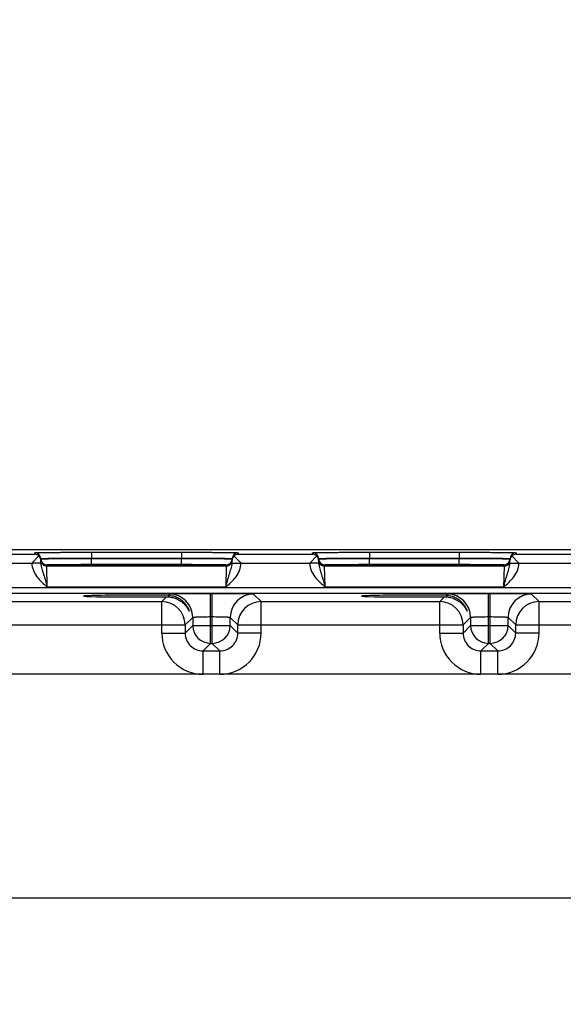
# Model space of a CAD drawing. Header units: inches. Extents: x 0 to 34, y 0 to 22.
# Tile 12 of 56: x 12.8 to 14.6, y 15.7 to 19. Entities that reach past the tile are written whole.
import ezdxf

# ---------------------------------------------------------------- set-up
doc = ezdxf.new("R2010")
doc.units = ezdxf.units.IN
doc.header["$LTSCALE"] = 1.87
doc.header["$MEASUREMENT"] = 0
doc.layers.get('0').update_dxf_attribs({"linetype": 'CONTINUOUS'})
doc.layers.add('DIMENSIONS', color=7, linetype='CONTINUOUS')
doc.layers.add('FOAM', color=7, linetype='CONTINUOUS')
doc.styles.get("Standard").update_dxf_attribs({"font": 'txt', "width": 0.8})
doc.dimstyles.new('DIMSTYLE_1', dxfattribs={"dimtxt": 0.125, "dimasz": 0.18, "dimexe": 0.125, "dimexo": 0.0625, "dimgap": 0.03125, "dimtad": 0, "dimtih": 1, "dimtoh": 1, "dimzin": 4, "dimdsep": 46, "dimtxsty": 'STANDARD', "dimblk": '_FILLED', "dimblk1": '_FILLED', "dimblk2": '_FILLED', "dimcen": 0.09, "dimadec": 0, "dimazin": 0, "dimtp": 0.01, "dimtm": 0.01, "dimtfac": 1, "dimtofl": 0, "dimtmove": 0, "dimatfit": 3, "dimldrblk": '_FILLED', "dimfxl": 1, "dimtolj": 1, "dimtzin": 4, "dimarcsym": 0})

# ---------------------------------------------------------------- blocks, each defined once
blk = doc.blocks.new('*D20')
at = {"layer": 'DIMENSIONS', "color": 2, "linetype": 'CONTINUOUS'}
blk.add_line((15.5403, 15.8102), (15.5403, 17.9562), dxfattribs=at)
at = {"layer": 'DIMENSIONS', "color": 2, "linetype": 'CONTINUOUS', "insert": (15.4778, 18.0187), "char_height": 0.125, "width": 1.025, "attachment_point": 1, "rotation": 90, "line_spacing_factor": 0.9}
blk.add_mtext('9.53{\\Ftxt.shx;\\W1.000000;\\H0.125000; }[242]', dxfattribs=at)
blk = doc.blocks.new('_FILLED')
at = {"color": 0, "linetype": 'BYBLOCK'}
blk.add_solid([(0, 0), (-1, 0.174), (-1, -0.174)], dxfattribs=at)

msp = doc.modelspace()

# ---------------------------------------------------------------- linework, layer by layer
at = {"color": 7, "linetype": 'CONTINUOUS'}
for p, q in [((16.6522, 17.2687), (7.2288, 17.2687)), ((12.6115, 17.2543), (12.861, 17.2543)), ((12.875, 17.2485), (12.8512, 17.2243)), ((12.861, 17.2543), (12.8609, 17.2593)), ((12.8809, 17.2396), (12.8816, 17.2398)), ((12.8812, 17.2249), (12.8809, 17.2396)), ((12.8809, 17.2389), (12.8816, 17.239)), ((13.0509, 17.2609), (13.3516, 17.2609)), ((13.0509, 17.2609), (13.0509, 17.2413)), ((13.0509, 17.2413), (13.3516, 17.2413)), ((13.0509, 17.2402), (13.0509, 17.2413)), ((13.0509, 17.2402), (13.3516, 17.2402)), ((13.0509, 17.2206), (13.0509, 17.2402)), ((13.3516, 17.2609), (13.3516, 17.2413)), ((13.3516, 17.2402), (13.3516, 17.2413)), ((13.3516, 17.2206), (13.3516, 17.2402)), ((13.5209, 17.2398), (13.5216, 17.2396)), ((13.5209, 17.239), (13.5216, 17.2389)), ((13.5213, 17.2249), (13.5216, 17.2396)), ((13.5275, 17.2485), (13.5512, 17.2243)), ((13.5416, 17.2593), (13.5415, 17.2543)), ((13.5415, 17.2543), (13.791, 17.2543)), ((13.805, 17.2485), (13.7812, 17.2243)), ((13.791, 17.2543), (13.7909, 17.2593)), ((13.8109, 17.2396), (13.8116, 17.2398)), ((13.8112, 17.2249), (13.8109, 17.2396)), ((13.8109, 17.2389), (13.8116, 17.239)), ((13.9809, 17.2609), (14.2816, 17.2609)), ((13.9809, 17.2609), (13.9809, 17.2413)), ((13.9809, 17.2413), (14.2816, 17.2413)), ((13.9809, 17.2402), (13.9809, 17.2413)), ((13.9809, 17.2402), (14.2816, 17.2402)), ((13.9809, 17.2206), (13.9809, 17.2402)), ((14.2816, 17.2609), (14.2816, 17.2413)), ((14.2816, 17.2402), (14.2816, 17.2413)), ((14.2816, 17.2206), (14.2816, 17.2402)), ((14.4509, 17.2398), (14.4516, 17.2396)), ((14.4509, 17.239), (14.4516, 17.2389)), ((14.4513, 17.2249), (14.4516, 17.2396)), ((14.4575, 17.2485), (14.4812, 17.2243)), ((14.4716, 17.2593), (14.4715, 17.2543)), ((14.4715, 17.2543), (14.721, 17.2543)), ((12.6213, 17.2243), (12.8512, 17.2243)), ((12.8812, 17.2249), (12.8513, 17.2243)), ((12.901, 17.2146), (12.9009, 17.2193)), ((13.5015, 17.2146), (12.901, 17.2146)), ((12.9026, 17.1446), (12.901, 17.2146)), ((13.0075, 17.2187), (13.0105, 17.219)), ((13.0105, 17.2184), (13.0075, 17.2187)), ((13.0217, 17.2181), (13.0105, 17.2184)), ((13.0116, 17.2184), (13.0109, 17.2184)), ((13.0125, 17.2184), (13.0116, 17.2184)), ((13.014, 17.2183), (13.0125, 17.2184)), ((13.0159, 17.2182), (13.014, 17.2183)), ((13.0189, 17.2182), (13.0159, 17.2182)), ((13.0236, 17.2181), (13.0189, 17.2182)), ((13.0322, 17.2179), (13.0236, 17.2181)), ((13.0433, 17.2178), (13.0322, 17.2179)), ((13.0576, 17.2176), (13.0433, 17.2178)), ((13.0509, 17.2206), (13.3516, 17.2206)), ((13.0752, 17.2174), (13.0576, 17.2176)), ((13.0965, 17.2173), (13.0752, 17.2174)), ((13.1219, 17.2172), (13.0965, 17.2173)), ((13.1467, 17.2171), (13.1219, 17.2172)), ((13.1742, 17.2171), (13.1467, 17.2171)), ((13.2057, 17.217), (13.1742, 17.2171)), ((13.2342, 17.2171), (13.2057, 17.217)), ((13.2599, 17.2171), (13.2342, 17.2171)), ((13.2869, 17.2172), (13.2599, 17.2171)), ((13.31, 17.2173), (13.2869, 17.2172)), ((13.3295, 17.2175), (13.31, 17.2173)), ((13.3471, 17.2176), (13.3295, 17.2175)), ((13.3606, 17.2178), (13.3471, 17.2176)), ((13.3726, 17.2179), (13.3606, 17.2178)), ((13.3806, 17.2181), (13.3726, 17.2179)), ((13.385, 17.2182), (13.3806, 17.2181)), ((13.392, 17.2184), (13.3809, 17.2181)), ((13.3879, 17.2183), (13.385, 17.2182)), ((13.3896, 17.2183), (13.3879, 17.2183)), ((13.3905, 17.2184), (13.3896, 17.2183)), ((13.3913, 17.2184), (13.3905, 17.2184)), ((13.392, 17.2185), (13.3913, 17.2184)), ((13.392, 17.219), (13.395, 17.2187)), ((13.395, 17.2187), (13.392, 17.2184)), ((13.5015, 17.2146), (13.4999, 17.1446)), ((13.5016, 17.2193), (13.5015, 17.2146)), ((13.5213, 17.2249), (13.5512, 17.2243)), ((13.5513, 17.2243), (13.7812, 17.2243)), ((13.8112, 17.2249), (13.7813, 17.2243)), ((13.831, 17.2146), (13.8309, 17.2193)), ((14.4315, 17.2146), (13.831, 17.2146)), ((13.8326, 17.1446), (13.831, 17.2146)), ((13.9375, 17.2187), (13.9405, 17.219)), ((13.9405, 17.2184), (13.9375, 17.2187)), ((13.9517, 17.2181), (13.9405, 17.2184)), ((13.942, 17.2184), (13.9413, 17.2184)), ((13.9429, 17.2183), (13.942, 17.2184)), ((13.9446, 17.2183), (13.9429, 17.2183)), ((13.9466, 17.2182), (13.9446, 17.2183)), ((13.9498, 17.2181), (13.9466, 17.2182)), ((13.9536, 17.2181), (13.9498, 17.2181)), ((13.9622, 17.2179), (13.9536, 17.2181)), ((13.9733, 17.2178), (13.9622, 17.2179)), ((13.9876, 17.2176), (13.9733, 17.2178)), ((13.9809, 17.2206), (14.2816, 17.2206)), ((14.0052, 17.2174), (13.9876, 17.2176)), ((14.0265, 17.2173), (14.0052, 17.2174)), ((14.0519, 17.2172), (14.0265, 17.2173)), ((14.0767, 17.2171), (14.0519, 17.2172)), ((14.1042, 17.2171), (14.0767, 17.2171)), ((14.1357, 17.217), (14.1042, 17.2171)), ((14.1642, 17.2171), (14.1357, 17.217)), ((14.1899, 17.2171), (14.1642, 17.2171)), ((14.2169, 17.2172), (14.1899, 17.2171)), ((14.24, 17.2173), (14.2169, 17.2172)), ((14.2595, 17.2175), (14.24, 17.2173)), ((14.2771, 17.2176), (14.2595, 17.2175)), ((14.2906, 17.2178), (14.2771, 17.2176)), ((14.3026, 17.2179), (14.2906, 17.2178)), ((14.3106, 17.2181), (14.3026, 17.2179)), ((14.315, 17.2182), (14.3106, 17.2181)), ((14.322, 17.2184), (14.3109, 17.2181)), ((14.3179, 17.2183), (14.315, 17.2182)), ((14.3196, 17.2183), (14.3179, 17.2183)), ((14.3205, 17.2184), (14.3196, 17.2183)), ((14.3213, 17.2184), (14.3205, 17.2184)), ((14.322, 17.2185), (14.3213, 17.2184)), ((14.322, 17.219), (14.325, 17.2187)), ((14.325, 17.2187), (14.322, 17.2184)), ((14.4315, 17.2146), (14.4299, 17.1446)), ((14.4316, 17.2193), (14.4315, 17.2146)), ((14.4513, 17.2249), (14.4812, 17.2243)), ((14.4813, 17.2243), (14.7112, 17.2243)), ((16.4479, 17.1424), (9.0497, 17.1424)), ((13.4999, 17.1446), (12.9026, 17.1446)), ((14.4299, 17.1446), (13.8326, 17.1446)), ((16.4479, 17.1234), (9.0497, 17.1234)), ((13.2861, 17.0956), (13.3022, 17.1117)), ((13.3073, 17.1167), (13.3115, 17.121)), ((13.4495, 17.1233), (13.455, 17.1233)), ((13.4495, 16.956), (13.4495, 17.1233)), ((13.455, 16.956), (13.455, 17.1233)), ((13.593, 17.121), (13.6184, 17.0956)), ((14.2161, 17.0956), (14.2322, 17.1117)), ((14.2373, 17.1167), (14.2415, 17.121)), ((14.3795, 17.1233), (14.385, 17.1233)), ((14.3795, 16.956), (14.3795, 17.1233)), ((14.385, 16.956), (14.385, 17.1233)), ((14.523, 17.121), (14.5484, 17.0956)), ((12.6884, 17.0956), (13.2861, 17.0956)), ((13.2861, 16.9906), (13.2861, 17.0956)), ((13.6184, 17.0956), (14.2161, 17.0956)), ((13.6184, 16.9906), (13.6184, 17.0956)), ((14.2161, 16.9906), (14.2161, 17.0956)), ((14.5484, 17.0956), (15.1461, 17.0956)), ((14.5484, 16.9906), (14.5484, 17.0956)), ((13.3895, 17.043), (13.3641, 17.0176)), ((13.3895, 17.043), (13.3895, 17.016)), ((13.4495, 17.0454), (13.455, 17.0454)), ((13.515, 17.016), (13.515, 17.043)), ((13.515, 17.043), (13.5404, 17.0176)), ((14.3195, 17.043), (14.2941, 17.0176)), ((14.3195, 17.043), (14.3195, 17.016)), ((14.3795, 17.0454), (14.385, 17.0454)), ((14.445, 17.016), (14.445, 17.043)), ((14.445, 17.043), (14.4704, 17.0176)), ((12.6104, 17.0176), (13.3641, 17.0176)), ((13.3641, 17.0176), (13.3641, 16.9906)), ((13.3895, 17.016), (13.3641, 16.9906)), ((13.3895, 17.016), (13.515, 17.016)), ((13.515, 17.016), (13.5404, 16.9906)), ((13.5404, 17.0176), (14.2941, 17.0176)), ((13.5404, 16.9906), (13.5404, 17.0176)), ((14.2941, 17.0176), (14.2941, 16.9906)), ((14.3195, 17.016), (14.2941, 16.9906)), ((14.3195, 17.016), (14.445, 17.016)), ((14.445, 17.016), (14.4704, 16.9906)), ((14.4704, 17.0176), (15.2241, 17.0176)), ((14.4704, 16.9906), (14.4704, 17.0176)), ((13.2861, 16.9906), (13.3641, 16.9906)), ((13.6184, 16.9906), (13.5404, 16.9906)), ((14.2161, 16.9906), (14.2941, 16.9906)), ((14.5484, 16.9906), (14.4704, 16.9906)), ((13.4495, 16.956), (13.4241, 16.9306)), ((13.4495, 16.956), (13.455, 16.956)), ((13.455, 16.956), (13.4804, 16.9306)), ((14.3795, 16.956), (14.3541, 16.9306)), ((14.3795, 16.956), (14.385, 16.956)), ((14.385, 16.956), (14.4104, 16.9306)), ((13.4241, 16.9306), (13.4804, 16.9306)), ((13.4241, 16.8526), (13.4241, 16.9306)), ((13.4804, 16.8526), (13.4804, 16.9306)), ((14.3541, 16.9306), (14.4104, 16.9306)), ((14.3541, 16.8526), (14.3541, 16.9306)), ((14.4104, 16.8526), (14.4104, 16.9306))]:
    msp.add_line(p, q, dxfattribs=at)
for points in [[(13.0109, 17.2184), (13.0104, 17.2185), (13.0102, 17.2185), (13.01, 17.2185), (13.0099, 17.2185), (13.0098, 17.2185)], [(13.3927, 17.2185), (13.3927, 17.2185), (13.3926, 17.2185), (13.3924, 17.2185), (13.3922, 17.2185), (13.392, 17.2185)], [(13.9413, 17.2184), (13.9406, 17.2185), (13.9404, 17.2185), (13.9402, 17.2185), (13.94, 17.2185), (13.9399, 17.2185), (13.9398, 17.2185)], [(14.3227, 17.2185), (14.3227, 17.2185), (14.3226, 17.2185), (14.3224, 17.2185), (14.3222, 17.2185), (14.322, 17.2185)]]:
    msp.add_lwpolyline(points, dxfattribs=at)
for centre, radius, start, end in [((12.8609, 17.2393), 0.02, 1.0011, 90.0012), ((12.8608, 17.2341), 0.0202, 45.4262, 89.3219), ((12.8614, 17.2343), 0.0197, 1.0409, 46.2202), ((12.901, 17.2393), 0.02, 181.0079, 198.7958), ((13.5016, 17.2393), 0.02, 341.2042, 358.9921), ((13.5412, 17.2343), 0.0197, 133.7798, 178.9591), ((13.5416, 17.2393), 0.02, 89.9988, 178.9989), ((13.5417, 17.2341), 0.0202, 90.6781, 134.5738), ((13.7909, 17.2393), 0.02, 1.0011, 90.0012), ((13.7908, 17.2341), 0.0202, 45.4262, 89.3219), ((13.7914, 17.2343), 0.0197, 1.0409, 46.2202), ((13.831, 17.2393), 0.02, 181.0079, 198.7958), ((14.4316, 17.2393), 0.02, 341.2042, 358.9921), ((14.4712, 17.2343), 0.0197, 133.7798, 178.9591), ((14.4716, 17.2393), 0.02, 89.9988, 178.9989), ((14.4717, 17.2341), 0.0202, 90.6781, 134.5738), ((12.9009, 17.2393), 0.02, 198.8014, 270.0007), ((12.901, 17.2346), 0.02, 206.4232, 270.0003), ((13.5015, 17.2346), 0.02, 269.9997, 333.5767), ((13.5016, 17.2393), 0.02, 269.9993, 341.1986), ((13.8309, 17.2393), 0.02, 198.8014, 270.0007), ((13.831, 17.2346), 0.02, 206.4232, 270.0003), ((14.4315, 17.2346), 0.02, 269.9997, 333.5767), ((14.4316, 17.2393), 0.02, 269.9993, 341.1986), ((13.3115, 17.043), 0.078, 0.0209, 89.9791), ((13.5931, 17.043), 0.078, 90.0209, 179.9791), ((14.2415, 17.043), 0.078, 0.0209, 89.9791), ((14.5231, 17.043), 0.078, 90.0209, 179.9791), ((13.2861, 17.0176), 0.078, 0.0209, 89.9791), ((13.6184, 17.0176), 0.078, 90.0209, 179.9791), ((14.2161, 17.0176), 0.078, 0.0209, 89.9791), ((14.5484, 17.0176), 0.078, 90.0209, 179.9791), ((13.4495, 17.016), 0.06, 180.021, 269.979), ((13.455, 17.016), 0.06, 270.0209, 359.9791), ((14.3795, 17.016), 0.06, 180.021, 269.979), ((14.385, 17.016), 0.06, 270.0209, 359.9791), ((13.4241, 16.9906), 0.138, 179.9966, 270.0034), ((13.4241, 16.9906), 0.06, 179.9647, 270.0353), ((13.4804, 16.9906), 0.138, 269.9966, 0.0034), ((13.4804, 16.9906), 0.06, 269.9658, 0.0342), ((14.3541, 16.9906), 0.138, 179.9966, 270.0034), ((14.3541, 16.9906), 0.06, 179.9647, 270.0353), ((14.4104, 16.9906), 0.138, 269.9966, 0.0034), ((14.4104, 16.9906), 0.06, 269.9658, 0.0342)]:
    msp.add_arc(centre, radius, start, end, dxfattribs=at)
for centre in [(13.2013, 17.1143), (14.1313, 17.1143)]:
    msp.add_ellipse(centre, major_axis=(0.1771, 0), ratio=0.017455, start_param=0.929285, end_param=5.318993, dxfattribs=at)
for points, knots in [([(12.8609, 17.2593), (12.8609, 17.2593), (12.861, 17.2593), (12.8612, 17.2594), (12.8615, 17.2594), (12.8619, 17.2595), (12.8624, 17.2595), (12.8633, 17.2596), (12.8647, 17.2596), (12.8668, 17.2597), (12.8692, 17.2598), (12.8722, 17.2599), (12.8755, 17.2599), (12.8793, 17.26), (12.8851, 17.2601), (12.8934, 17.2602), (12.9045, 17.2604), (12.917, 17.2605), (12.9307, 17.2606), (12.9457, 17.2607), (12.9616, 17.2608), (12.9844, 17.2609), (13.0143, 17.2609), (13.0385, 17.2609), (13.0509, 17.2609)], [0, 0, 0, 0, 0.000367, 0.001291, 0.002806, 0.004918, 0.007626, 0.010931, 0.019321, 0.030071, 0.043156, 0.058545, 0.076202, 0.096083, 0.118142, 0.168576, 0.22702, 0.29291, 0.365614, 0.444431, 0.5286, 0.617312, 0.804907, 1, 1, 1, 1]), ([(12.8816, 17.2398), (12.8823, 17.2399), (12.8841, 17.24), (12.8876, 17.2402), (12.8926, 17.2404), (12.8988, 17.2405), (12.9064, 17.2407), (12.919, 17.2408), (12.9373, 17.241), (12.9621, 17.2412), (12.99, 17.2413), (13.0199, 17.2413), (13.0404, 17.2413), (13.0509, 17.2413)], [0, 0, 0, 0, 0.012373, 0.033215, 0.06236, 0.099562, 0.144504, 0.196803, 0.321615, 0.46972, 0.636032, 0.814839, 1, 1, 1, 1]), ([(12.8816, 17.239), (12.8823, 17.2391), (12.8842, 17.2391), (12.8877, 17.2392), (12.8926, 17.2393), (12.9018, 17.2394), (12.9165, 17.2396), (12.9374, 17.2398), (12.9622, 17.2399), (13.0004, 17.2401), (13.0304, 17.2402), (13.0509, 17.2402)], [0, 0, 0, 0, 0.012397, 0.033273, 0.06245, 0.099681, 0.196962, 0.321786, 0.469873, 0.636146, 1, 1, 1, 1]), ([(13.3516, 17.2609), (13.364, 17.2609), (13.3882, 17.2609), (13.4181, 17.2609), (13.4409, 17.2608), (13.4568, 17.2607), (13.4718, 17.2606), (13.4855, 17.2605), (13.498, 17.2604), (13.5091, 17.2602), (13.5174, 17.2601), (13.5232, 17.26), (13.527, 17.2599), (13.5303, 17.2599), (13.5333, 17.2598), (13.5357, 17.2597), (13.5378, 17.2596), (13.5392, 17.2596), (13.5401, 17.2595), (13.5406, 17.2595), (13.541, 17.2594), (13.5413, 17.2594), (13.5415, 17.2593), (13.5416, 17.2593), (13.5416, 17.2593)], [0, 0, 0, 0, 0.195093, 0.382688, 0.4714, 0.555569, 0.634386, 0.70709, 0.77298, 0.831424, 0.881858, 0.903917, 0.923799, 0.941455, 0.956844, 0.969929, 0.980679, 0.989069, 0.992374, 0.995082, 0.997194, 0.998709, 0.999633, 1, 1, 1, 1]), ([(13.3516, 17.2413), (13.3621, 17.2413), (13.3826, 17.2413), (13.4126, 17.2413), (13.4404, 17.2412), (13.4652, 17.241), (13.4835, 17.2408), (13.4961, 17.2407), (13.5037, 17.2405), (13.5099, 17.2404), (13.5149, 17.2402), (13.5184, 17.24), (13.5203, 17.2399), (13.5209, 17.2398)], [0, 0, 0, 0, 0.185163, 0.363973, 0.530287, 0.678393, 0.803205, 0.855503, 0.900445, 0.937646, 0.966789, 0.987629, 1, 1, 1, 1]), ([(13.3516, 17.2402), (13.3721, 17.2402), (13.4021, 17.2401), (13.4403, 17.2399), (13.4651, 17.2398), (13.486, 17.2396), (13.5007, 17.2394), (13.5099, 17.2393), (13.5148, 17.2392), (13.5183, 17.2391), (13.5202, 17.2391), (13.5209, 17.239)], [0, 0, 0, 0, 0.363854, 0.530127, 0.678214, 0.803038, 0.900319, 0.93755, 0.966727, 0.987603, 1, 1, 1, 1]), ([(13.7909, 17.2593), (13.7909, 17.2593), (13.791, 17.2593), (13.7912, 17.2594), (13.7915, 17.2594), (13.7919, 17.2595), (13.7924, 17.2595), (13.7933, 17.2596), (13.7947, 17.2596), (13.7968, 17.2597), (13.7992, 17.2598), (13.8022, 17.2599), (13.8055, 17.2599), (13.8093, 17.26), (13.8151, 17.2601), (13.8234, 17.2602), (13.8345, 17.2604), (13.847, 17.2605), (13.8607, 17.2606), (13.8757, 17.2607), (13.8916, 17.2608), (13.9144, 17.2609), (13.9443, 17.2609), (13.9685, 17.2609), (13.9809, 17.2609)], [0, 0, 0, 0, 0.000367, 0.001291, 0.002806, 0.004918, 0.007626, 0.010931, 0.019321, 0.030071, 0.043156, 0.058545, 0.076202, 0.096083, 0.118142, 0.168576, 0.22702, 0.29291, 0.365614, 0.444431, 0.5286, 0.617312, 0.804907, 1, 1, 1, 1]), ([(13.8116, 17.2398), (13.8123, 17.2399), (13.8141, 17.24), (13.8176, 17.2402), (13.8226, 17.2404), (13.8288, 17.2405), (13.8364, 17.2407), (13.849, 17.2408), (13.8673, 17.241), (13.8921, 17.2412), (13.92, 17.2413), (13.9499, 17.2413), (13.9704, 17.2413), (13.9809, 17.2413)], [0, 0, 0, 0, 0.012373, 0.033215, 0.06236, 0.099562, 0.144504, 0.196803, 0.321615, 0.46972, 0.636032, 0.814839, 1, 1, 1, 1]), ([(13.8116, 17.239), (13.8123, 17.2391), (13.8142, 17.2391), (13.8177, 17.2392), (13.8226, 17.2393), (13.8318, 17.2394), (13.8465, 17.2396), (13.8674, 17.2398), (13.8922, 17.2399), (13.9304, 17.2401), (13.9604, 17.2402), (13.9809, 17.2402)], [0, 0, 0, 0, 0.012397, 0.033273, 0.06245, 0.099681, 0.196962, 0.321786, 0.469873, 0.636146, 1, 1, 1, 1]), ([(14.2816, 17.2609), (14.294, 17.2609), (14.3182, 17.2609), (14.3481, 17.2609), (14.3709, 17.2608), (14.3868, 17.2607), (14.4018, 17.2606), (14.4155, 17.2605), (14.428, 17.2604), (14.4391, 17.2602), (14.4474, 17.2601), (14.4532, 17.26), (14.457, 17.2599), (14.4603, 17.2599), (14.4633, 17.2598), (14.4657, 17.2597), (14.4678, 17.2596), (14.4692, 17.2596), (14.4701, 17.2595), (14.4706, 17.2595), (14.471, 17.2594), (14.4713, 17.2594), (14.4715, 17.2593), (14.4716, 17.2593), (14.4716, 17.2593)], [0, 0, 0, 0, 0.195093, 0.382688, 0.4714, 0.555569, 0.634386, 0.70709, 0.77298, 0.831424, 0.881858, 0.903917, 0.923799, 0.941455, 0.956844, 0.969929, 0.980679, 0.989069, 0.992374, 0.995082, 0.997194, 0.998709, 0.999633, 1, 1, 1, 1]), ([(14.2816, 17.2413), (14.2921, 17.2413), (14.3126, 17.2413), (14.3426, 17.2413), (14.3704, 17.2412), (14.3952, 17.241), (14.4135, 17.2408), (14.4261, 17.2407), (14.4337, 17.2405), (14.4399, 17.2404), (14.4449, 17.2402), (14.4484, 17.24), (14.4503, 17.2399), (14.4509, 17.2398)], [0, 0, 0, 0, 0.185163, 0.363973, 0.530287, 0.678393, 0.803205, 0.855503, 0.900445, 0.937646, 0.966789, 0.987629, 1, 1, 1, 1]), ([(14.2816, 17.2402), (14.3021, 17.2402), (14.3321, 17.2401), (14.3703, 17.2399), (14.3951, 17.2398), (14.416, 17.2396), (14.4307, 17.2394), (14.4399, 17.2393), (14.4448, 17.2392), (14.4483, 17.2391), (14.4502, 17.2391), (14.4509, 17.239)], [0, 0, 0, 0, 0.363854, 0.530127, 0.678214, 0.803038, 0.900319, 0.93755, 0.966727, 0.987603, 1, 1, 1, 1]), ([(12.8512, 17.2243), (12.8513, 17.2162), (12.8549, 17.1999), (12.8674, 17.1786), (12.8841, 17.1606), (12.8964, 17.1499), (12.9026, 17.1446)], [0, 0, 0, 0, 0.249327, 0.499215, 0.749509, 1, 1, 1, 1]), ([(12.8812, 17.2249), (12.8812, 17.2215), (12.8821, 17.2149), (12.8846, 17.2054), (12.8876, 17.1959), (12.8917, 17.1828), (12.8968, 17.1657), (12.9006, 17.1517), (12.9026, 17.1446)], [0, 0, 0, 0, 0.120104, 0.238268, 0.357052, 0.478569, 0.733305, 1, 1, 1, 1]), ([(12.9009, 17.2193), (12.9009, 17.2193), (12.901, 17.2193), (12.9011, 17.2193), (12.9014, 17.2194), (12.9018, 17.2194), (12.9027, 17.2195), (12.9039, 17.2195), (12.9055, 17.2196), (12.9075, 17.2197), (12.9098, 17.2197), (12.9136, 17.2198), (12.9191, 17.2199), (12.9266, 17.22), (12.9353, 17.2201), (12.9452, 17.2202), (12.9561, 17.2203), (12.9678, 17.2204), (12.9804, 17.2204), (12.9984, 17.2205), (13.022, 17.2206), (13.0411, 17.2206), (13.0509, 17.2206)], [0, 0, 0, 0, 0.000367, 0.001291, 0.002806, 0.004918, 0.010931, 0.019321, 0.030071, 0.043156, 0.058545, 0.076201, 0.118142, 0.168576, 0.22702, 0.29291, 0.365614, 0.44443, 0.5286, 0.617312, 0.804907, 1, 1, 1, 1]), ([(13.0105, 17.219), (13.0134, 17.2192), (13.021, 17.2194), (13.0351, 17.2196), (13.0543, 17.2198), (13.0779, 17.22), (13.1053, 17.2202), (13.1469, 17.2204), (13.2013, 17.2205), (13.2557, 17.2204), (13.2972, 17.2202), (13.3246, 17.22), (13.3482, 17.2198), (13.3674, 17.2196), (13.3815, 17.2194), (13.3891, 17.2192), (13.392, 17.219)], [0, 0, 0, 0, 0.022849, 0.060211, 0.110951, 0.173528, 0.246039, 0.326276, 0.500008, 0.673738, 0.753974, 0.826483, 0.889058, 0.939795, 0.977154, 1, 1, 1, 1]), ([(13.3809, 17.2181), (13.3712, 17.2179), (13.3474, 17.2176), (13.3064, 17.2173), (13.2563, 17.2171), (13.2013, 17.217), (13.1463, 17.2171), (13.0961, 17.2173), (13.0551, 17.2176), (13.0314, 17.2179), (13.0217, 17.2181)], [0, 0, 0, 0, 0.080888, 0.198401, 0.342275, 0.499936, 0.657606, 0.801506, 0.91906, 1, 1, 1, 1]), ([(13.3516, 17.2206), (13.3614, 17.2206), (13.3805, 17.2206), (13.4041, 17.2205), (13.4221, 17.2204), (13.4347, 17.2204), (13.4465, 17.2203), (13.4573, 17.2202), (13.4672, 17.2201), (13.4759, 17.22), (13.4835, 17.2199), (13.489, 17.2198), (13.4927, 17.2197), (13.495, 17.2197), (13.497, 17.2196), (13.4986, 17.2195), (13.4998, 17.2195), (13.5007, 17.2194), (13.5011, 17.2194), (13.5014, 17.2193), (13.5015, 17.2193), (13.5016, 17.2193), (13.5016, 17.2193)], [0, 0, 0, 0, 0.195093, 0.382688, 0.4714, 0.55557, 0.634386, 0.70709, 0.77298, 0.831424, 0.881858, 0.923799, 0.941455, 0.956844, 0.969929, 0.980679, 0.989069, 0.995082, 0.997194, 0.998709, 0.999633, 1, 1, 1, 1]), ([(13.4999, 17.1446), (13.5019, 17.1517), (13.5057, 17.1657), (13.5108, 17.1828), (13.5149, 17.1959), (13.5179, 17.2054), (13.5204, 17.2149), (13.5213, 17.2215), (13.5213, 17.2249)], [0, 0, 0, 0, 0.266694, 0.521431, 0.642948, 0.761732, 0.879896, 1, 1, 1, 1]), ([(13.4999, 17.1446), (13.5061, 17.1499), (13.5184, 17.1606), (13.5351, 17.1786), (13.5476, 17.1999), (13.5512, 17.2162), (13.5513, 17.2243)], [0, 0, 0, 0, 0.250502, 0.500799, 0.750681, 1, 1, 1, 1]), ([(13.7812, 17.2243), (13.7813, 17.2162), (13.7849, 17.1999), (13.7974, 17.1786), (13.8141, 17.1606), (13.8264, 17.1499), (13.8326, 17.1446)], [0, 0, 0, 0, 0.249327, 0.499215, 0.749509, 1, 1, 1, 1]), ([(13.8112, 17.2249), (13.8112, 17.2215), (13.8121, 17.2149), (13.8146, 17.2054), (13.8176, 17.1959), (13.8217, 17.1828), (13.8268, 17.1657), (13.8306, 17.1517), (13.8326, 17.1446)], [0, 0, 0, 0, 0.120104, 0.238268, 0.357052, 0.478569, 0.733305, 1, 1, 1, 1]), ([(13.8309, 17.2193), (13.8309, 17.2193), (13.831, 17.2193), (13.8311, 17.2193), (13.8314, 17.2194), (13.8318, 17.2194), (13.8327, 17.2195), (13.8339, 17.2195), (13.8355, 17.2196), (13.8375, 17.2197), (13.8398, 17.2197), (13.8436, 17.2198), (13.8491, 17.2199), (13.8566, 17.22), (13.8653, 17.2201), (13.8752, 17.2202), (13.8861, 17.2203), (13.8978, 17.2204), (13.9104, 17.2204), (13.9284, 17.2205), (13.952, 17.2206), (13.9711, 17.2206), (13.9809, 17.2206)], [0, 0, 0, 0, 0.000367, 0.001291, 0.002806, 0.004918, 0.010931, 0.019321, 0.030071, 0.043156, 0.058545, 0.076201, 0.118142, 0.168576, 0.22702, 0.29291, 0.365614, 0.44443, 0.5286, 0.617312, 0.804907, 1, 1, 1, 1]), ([(13.9405, 17.219), (13.9434, 17.2192), (13.951, 17.2194), (13.9651, 17.2196), (13.9843, 17.2198), (14.0079, 17.22), (14.0353, 17.2202), (14.0769, 17.2204), (14.1313, 17.2205), (14.1857, 17.2204), (14.2272, 17.2202), (14.2546, 17.22), (14.2782, 17.2198), (14.2974, 17.2196), (14.3115, 17.2194), (14.3191, 17.2192), (14.322, 17.219)], [0, 0, 0, 0, 0.022849, 0.060211, 0.110951, 0.173528, 0.246039, 0.326276, 0.500008, 0.673738, 0.753974, 0.826483, 0.889058, 0.939795, 0.977154, 1, 1, 1, 1]), ([(14.3109, 17.2181), (14.3012, 17.2179), (14.2774, 17.2176), (14.2364, 17.2173), (14.1863, 17.2171), (14.1313, 17.217), (14.0763, 17.2171), (14.0261, 17.2173), (13.9851, 17.2176), (13.9614, 17.2179), (13.9517, 17.2181)], [0, 0, 0, 0, 0.080888, 0.198401, 0.342275, 0.499936, 0.657606, 0.801506, 0.91906, 1, 1, 1, 1]), ([(14.2816, 17.2206), (14.2914, 17.2206), (14.3105, 17.2206), (14.3341, 17.2205), (14.3521, 17.2204), (14.3647, 17.2204), (14.3765, 17.2203), (14.3873, 17.2202), (14.3972, 17.2201), (14.4059, 17.22), (14.4135, 17.2199), (14.419, 17.2198), (14.4227, 17.2197), (14.425, 17.2197), (14.427, 17.2196), (14.4286, 17.2195), (14.4298, 17.2195), (14.4307, 17.2194), (14.4311, 17.2194), (14.4314, 17.2193), (14.4315, 17.2193), (14.4316, 17.2193), (14.4316, 17.2193)], [0, 0, 0, 0, 0.195093, 0.382688, 0.4714, 0.55557, 0.634386, 0.70709, 0.77298, 0.831424, 0.881858, 0.923799, 0.941455, 0.956844, 0.969929, 0.980679, 0.989069, 0.995082, 0.997194, 0.998709, 0.999633, 1, 1, 1, 1]), ([(14.4299, 17.1446), (14.4319, 17.1517), (14.4357, 17.1657), (14.4408, 17.1828), (14.4449, 17.1959), (14.4479, 17.2054), (14.4504, 17.2149), (14.4513, 17.2215), (14.4513, 17.2249)], [0, 0, 0, 0, 0.266694, 0.521431, 0.642948, 0.761732, 0.879896, 1, 1, 1, 1]), ([(14.4299, 17.1446), (14.4361, 17.1499), (14.4484, 17.1606), (14.4651, 17.1786), (14.4776, 17.1999), (14.4812, 17.2162), (14.4813, 17.2243)], [0, 0, 0, 0, 0.250502, 0.500799, 0.750681, 1, 1, 1, 1]), ([(13.3022, 17.1117), (13.3081, 17.1118), (13.3192, 17.1107), (13.3346, 17.106), (13.3456, 17.1001), (13.3531, 17.0947), (13.3581, 17.0905), (13.3625, 17.0861), (13.3663, 17.0817), (13.3696, 17.0774), (13.3719, 17.0739), (13.3735, 17.0712), (13.3745, 17.0694), (13.3754, 17.0678), (13.376, 17.0666), (13.3765, 17.0658), (13.3767, 17.0653), (13.377, 17.0649), (13.3772, 17.0646), (13.3773, 17.0644), (13.3774, 17.0643), (13.3775, 17.0643), (13.3775, 17.0643), (13.3775, 17.0644)], [0, 0, 0, 0, 0.185701, 0.354956, 0.509515, 0.581818, 0.650864, 0.716594, 0.778757, 0.836808, 0.889732, 0.913756, 0.935732, 0.955257, 0.971812, 0.978801, 0.984829, 0.989822, 0.993718, 0.996473, 0.998076, 0.99878, 1, 1, 1, 1]), ([(13.3073, 17.1167), (13.3128, 17.1167), (13.3234, 17.1153), (13.3378, 17.1103), (13.3499, 17.1032), (13.3597, 17.0948), (13.3662, 17.0871), (13.3703, 17.0808), (13.3728, 17.0765), (13.3748, 17.0724), (13.3761, 17.0693), (13.3768, 17.0671), (13.3772, 17.0659), (13.3774, 17.065), (13.3775, 17.0646), (13.3775, 17.0644)], [0, 0, 0, 0, 0.17703, 0.338704, 0.487245, 0.624351, 0.750371, 0.808711, 0.863055, 0.912114, 0.953701, 0.970676, 0.984408, 0.994337, 1, 1, 1, 1]), ([(13.3115, 17.121), (13.3116, 17.121), (13.3119, 17.1211), (13.3125, 17.1212), (13.3134, 17.1213), (13.3147, 17.1215), (13.3162, 17.1216), (13.3189, 17.1217), (13.3231, 17.1219), (13.3289, 17.1221), (13.3359, 17.1223), (13.344, 17.1225), (13.3531, 17.1227), (13.363, 17.1228), (13.3778, 17.123), (13.3979, 17.1232), (13.4232, 17.1233), (13.4406, 17.1233), (13.4495, 17.1233)], [0, 0, 0, 0, 0.002193, 0.006647, 0.013412, 0.022485, 0.033853, 0.04749, 0.081447, 0.124043, 0.174882, 0.233486, 0.299305, 0.371722, 0.450054, 0.621468, 0.80711, 1, 1, 1, 1]), ([(13.455, 17.1233), (13.4639, 17.1233), (13.4813, 17.1233), (13.5066, 17.1232), (13.5267, 17.123), (13.5415, 17.1228), (13.5515, 17.1227), (13.5605, 17.1225), (13.5686, 17.1223), (13.5756, 17.1221), (13.5814, 17.1219), (13.5856, 17.1217), (13.5883, 17.1216), (13.5899, 17.1215), (13.5911, 17.1213), (13.592, 17.1212), (13.5926, 17.1211), (13.593, 17.121), (13.593, 17.121)], [0, 0, 0, 0, 0.19289, 0.378532, 0.549946, 0.628278, 0.700695, 0.766514, 0.825118, 0.875957, 0.918553, 0.95251, 0.966147, 0.977515, 0.986588, 0.993353, 0.997807, 1, 1, 1, 1]), ([(14.2322, 17.1117), (14.2381, 17.1118), (14.2492, 17.1107), (14.2646, 17.106), (14.2756, 17.1001), (14.2831, 17.0947), (14.2881, 17.0905), (14.2925, 17.0861), (14.2963, 17.0817), (14.2996, 17.0774), (14.3019, 17.0739), (14.3035, 17.0712), (14.3045, 17.0694), (14.3054, 17.0678), (14.306, 17.0666), (14.3065, 17.0658), (14.3067, 17.0653), (14.307, 17.0649), (14.3072, 17.0646), (14.3073, 17.0644), (14.3074, 17.0643), (14.3075, 17.0643), (14.3075, 17.0643), (14.3075, 17.0644)], [0, 0, 0, 0, 0.185701, 0.354956, 0.509515, 0.581818, 0.650864, 0.716594, 0.778757, 0.836808, 0.889732, 0.913756, 0.935732, 0.955257, 0.971812, 0.978801, 0.984829, 0.989822, 0.993718, 0.996473, 0.998076, 0.99878, 1, 1, 1, 1]), ([(14.2373, 17.1167), (14.2428, 17.1167), (14.2534, 17.1153), (14.2678, 17.1103), (14.2799, 17.1032), (14.2897, 17.0948), (14.2962, 17.0871), (14.3003, 17.0808), (14.3028, 17.0765), (14.3048, 17.0724), (14.3061, 17.0693), (14.3068, 17.0671), (14.3072, 17.0659), (14.3074, 17.065), (14.3075, 17.0646), (14.3075, 17.0644)], [0, 0, 0, 0, 0.17703, 0.338704, 0.487245, 0.624351, 0.750371, 0.808711, 0.863055, 0.912114, 0.953701, 0.970676, 0.984408, 0.994337, 1, 1, 1, 1]), ([(14.2415, 17.121), (14.2416, 17.121), (14.2419, 17.1211), (14.2425, 17.1212), (14.2434, 17.1213), (14.2447, 17.1215), (14.2462, 17.1216), (14.2489, 17.1217), (14.2531, 17.1219), (14.2589, 17.1221), (14.2659, 17.1223), (14.274, 17.1225), (14.2831, 17.1227), (14.293, 17.1228), (14.3078, 17.123), (14.3279, 17.1232), (14.3532, 17.1233), (14.3706, 17.1233), (14.3795, 17.1233)], [0, 0, 0, 0, 0.002193, 0.006647, 0.013412, 0.022485, 0.033853, 0.04749, 0.081447, 0.124043, 0.174882, 0.233486, 0.299305, 0.371722, 0.450054, 0.621468, 0.80711, 1, 1, 1, 1]), ([(14.385, 17.1233), (14.3939, 17.1233), (14.4113, 17.1233), (14.4366, 17.1232), (14.4567, 17.123), (14.4715, 17.1228), (14.4815, 17.1227), (14.4905, 17.1225), (14.4986, 17.1223), (14.5056, 17.1221), (14.5114, 17.1219), (14.5156, 17.1217), (14.5183, 17.1216), (14.5199, 17.1215), (14.5211, 17.1213), (14.522, 17.1212), (14.5226, 17.1211), (14.523, 17.121), (14.523, 17.121)], [0, 0, 0, 0, 0.19289, 0.378532, 0.549946, 0.628278, 0.700695, 0.766514, 0.825118, 0.875957, 0.918553, 0.95251, 0.966147, 0.977515, 0.986588, 0.993353, 0.997807, 1, 1, 1, 1]), ([(13.3895, 17.043), (13.3895, 17.043), (13.3896, 17.0431), (13.3901, 17.0433), (13.391, 17.0435), (13.3925, 17.0437), (13.3945, 17.0439), (13.3971, 17.0441), (13.4001, 17.0443), (13.4036, 17.0445), (13.4091, 17.0447), (13.4169, 17.045), (13.427, 17.0452), (13.438, 17.0453), (13.4456, 17.0454), (13.4495, 17.0454)], [0, 0, 0, 0, 0.0028, 0.007571, 0.023736, 0.048901, 0.082926, 0.125528, 0.176327, 0.234855, 0.300572, 0.451056, 0.622156, 0.807459, 1, 1, 1, 1]), ([(13.455, 17.0454), (13.4589, 17.0454), (13.4665, 17.0453), (13.4775, 17.0452), (13.4876, 17.045), (13.4954, 17.0447), (13.5009, 17.0445), (13.5044, 17.0443), (13.5075, 17.0441), (13.51, 17.0439), (13.512, 17.0437), (13.5135, 17.0435), (13.5144, 17.0433), (13.5149, 17.0431), (13.515, 17.043), (13.515, 17.043)], [0, 0, 0, 0, 0.192541, 0.377844, 0.548944, 0.699428, 0.765145, 0.823673, 0.874472, 0.917074, 0.951099, 0.976264, 0.992429, 0.9972, 1, 1, 1, 1]), ([(14.3195, 17.043), (14.3195, 17.043), (14.3196, 17.0431), (14.3201, 17.0433), (14.321, 17.0435), (14.3225, 17.0437), (14.3245, 17.0439), (14.3271, 17.0441), (14.3301, 17.0443), (14.3336, 17.0445), (14.3391, 17.0447), (14.3469, 17.045), (14.357, 17.0452), (14.368, 17.0453), (14.3756, 17.0454), (14.3795, 17.0454)], [0, 0, 0, 0, 0.0028, 0.007571, 0.023736, 0.048901, 0.082926, 0.125528, 0.176327, 0.234855, 0.300572, 0.451056, 0.622156, 0.807459, 1, 1, 1, 1]), ([(14.385, 17.0454), (14.3889, 17.0454), (14.3965, 17.0453), (14.4075, 17.0452), (14.4176, 17.045), (14.4254, 17.0447), (14.4309, 17.0445), (14.4344, 17.0443), (14.4375, 17.0441), (14.44, 17.0439), (14.442, 17.0437), (14.4435, 17.0435), (14.4444, 17.0433), (14.4449, 17.0431), (14.445, 17.043), (14.445, 17.043)], [0, 0, 0, 0, 0.192541, 0.377844, 0.548944, 0.699428, 0.765145, 0.823673, 0.874472, 0.917074, 0.951099, 0.976264, 0.992429, 0.9972, 1, 1, 1, 1])]:
    msp.add_open_spline(points, degree=3, knots=knots, dxfattribs=at)
for points in [[(12.8831, 17.2257), (12.8818, 17.2283), (12.8811, 17.2313), (12.881, 17.2342)], [(13.5194, 17.2257), (13.5207, 17.2283), (13.5214, 17.2313), (13.5215, 17.2342)], [(13.8131, 17.2257), (13.8118, 17.2283), (13.8111, 17.2313), (13.811, 17.2342)], [(14.4494, 17.2257), (14.4507, 17.2283), (14.4514, 17.2313), (14.4515, 17.2342)]]:
    msp.add_open_spline(points, degree=3, dxfattribs=at)
at = {"layer": 'FOAM', "color": 7, "linetype": 'CONTINUOUS'}
for p, q in [((16.2921, 16.8526), (9.2055, 16.8526)), ((9.2055, 16.1046), (16.2921, 16.1046))]:
    msp.add_line(p, q, dxfattribs=at)

# ---------------------------------------------------------------- dimensions: what is measured, and where the dimension line sits
at = {"layer": 'DIMENSIONS', "color": 2, "linetype": 'CONTINUOUS'}
dim = msp.add_ordinate_dim(feature_location=(15.5403, 15.8102), offset=(0, 2.146), dtype=1, origin=(6.0121, 15.7477), dimstyle='DIMSTYLE_1', dxfattribs=at)
dim.commit()
dim.dimension.update_dxf_attribs({"geometry": '*D20', "text_midpoint": (15.5403, 18.5312)})

doc.saveas('drawing.dxf')
